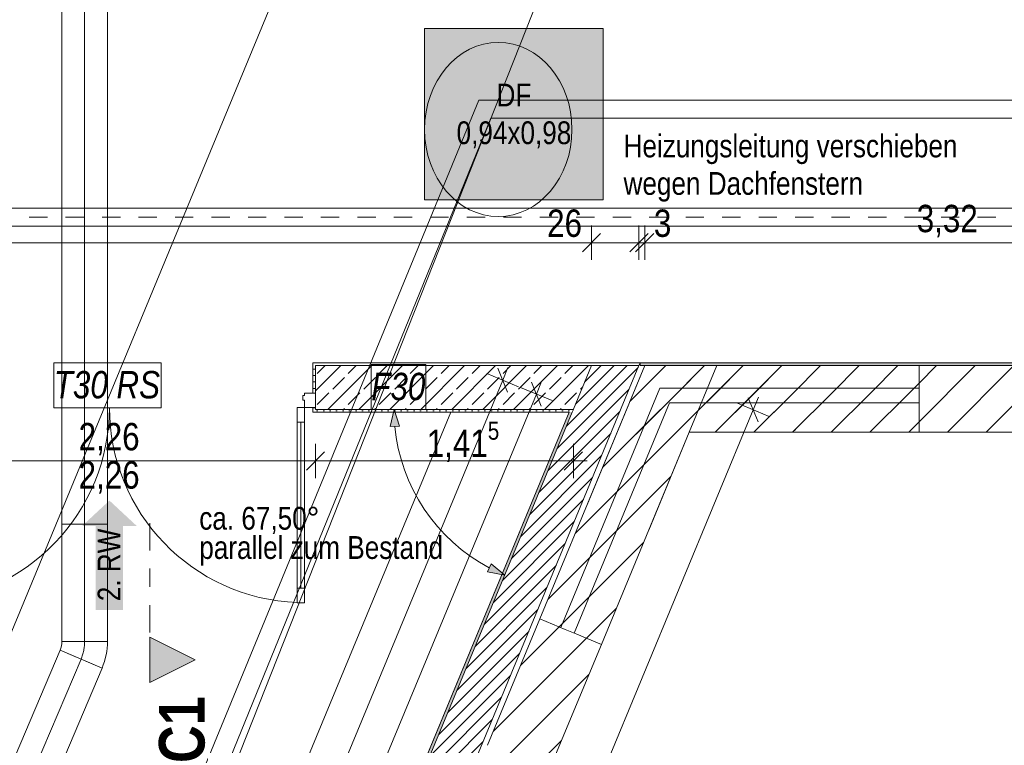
# Model space of a CAD drawing. Header units: metres. Extents: x -89 to 754, y -195 to 69.
# Tile 137 of 256: x 9.19 to 14.59, y 11.92 to 15.9. Entities that reach past the tile are written whole.
import ezdxf

# ---------------------------------------------------------------- set-up
doc = ezdxf.new("R2010")
doc.units = ezdxf.units.M
doc.header["$MEASUREMENT"] = 0
for name, pattern in [('Schnittlinie', [0.3, 0.15, -0.075, 0, -0.075]), ('Strichlinie_ eng', [0.115, 0.075, -0.04]), ('STRICHPUNKT2', [12.7, 6.35, -3.175, 0, -3.175]), ('Untersicht', [0.1, 0.075, -0.025])]:
    doc.linetypes.add(name, pattern=pattern)
for name, color, linetype in [('00 Schraffuren', 7, 'Continuous'), ('10 Wand außen', 7, 'Continuous'), ('50 Elektro', 7, 'Continuous'), ('70 Entwässerung_Regenwasser', 7, 'Continuous'), ('70 Entwässerung_Schmutzwasser', 7, 'Continuous'), ('70 Heizung', 7, 'Continuous'), ('70 Lüftung', 7, 'Continuous'), ('90 Allgemein Hinweise', 7, 'Continuous'), ('95 Ausführungsplanung Bemaßung', 7, 'Continuous'), ('97 Brandschutz', 7, 'Continuous'), ('98 Schnitt Marker', 7, 'Continuous'), ('Abbruch_00 Linien_Kreise_Splines', 7, 'Continuous'), ('Neubau_10 Wand außen', 7, 'Continuous'), ('Neubau_30 Dachfenster', 7, 'Continuous'), ('Neubau_50 Möblierung', 7, 'Continuous'), ('Neubau_95 Ausführungsplanung Bemaßung', 7, 'Continuous')]:
    doc.layers.add(name, color=color, linetype=linetype)
doc.styles.add('ERSTELLTER_STIL_2', font='ARIALN.TTF')
doc.styles.add('ERSTELLTER_STIL_3', font='ARIALN.TTF')
doc.styles.add('ERSTELLTER_STIL_6', font='ARIALN.TTF')
doc.linetypes.add('Abbruch 1', pattern='A,0,[1,995_ARC_230 ERW_GR_EG_2607291.Shx,S=0.001984,R=0,X=0,Y=0],-0.25,0', length=0.25)
doc.linetypes.add('Wolke', pattern='A,0,[4,995_ARC_230 ERW_GR_EG_2607291.Shx,S=0.015817,R=0,X=-0.000255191,Y=0.048578],-1.9835,0', length=1.9835)
doc.dimstyles.new('ERSTELLTER_STIL__4', dxfattribs={"dimtxt": 0.15, "dimasz": 0.095143, "dimexe": 0.18, "dimexo": 0.0625, "dimgap": 0, "dimtad": 1, "dimzin": 0, "dimdsep": 46, "dimtxsty": 'ERSTELLTER_STIL_3', "dimblk": 'ARROWHEAD_6', "dimblk1": 'ARROWHEAD_6', "dimblk2": 'ARROWHEAD_6', "dimcen": 0.09, "dimse1": 1, "dimse2": 1, "dimclrd": 7, "dimclre": 7, "dimclrt": 7, "dimazin": 0, "dimtfac": 1, "dimtdec": 4, "dimtmove": 0, "dimatfit": 3, "dimfxl": 1, "dimtolj": 1, "dimtzin": 0, "dimarcsym": 0})
doc.dimstyles.new('ERSTELLTER_STIL__5', dxfattribs={"dimtxt": 0.15, "dimasz": 0.095143, "dimexe": 0.18, "dimexo": 0.0625, "dimgap": 0, "dimtad": 1, "dimtih": 1, "dimtoh": 1, "dimzin": 0, "dimdsep": 46, "dimtxsty": 'ERSTELLTER_STIL_3', "dimblk": 'ARROWHEAD_6', "dimblk1": 'ARROWHEAD_6', "dimblk2": 'ARROWHEAD_6', "dimcen": 0.09, "dimse1": 1, "dimse2": 1, "dimclrd": 7, "dimclre": 7, "dimclrt": 7, "dimazin": 0, "dimtfac": 1, "dimtdec": 4, "dimtmove": 0, "dimatfit": 3, "dimfxl": 1, "dimtolj": 1, "dimtzin": 0, "dimarcsym": 0})
doc.dimstyles.new('ERSTELLTER_STIL__8', dxfattribs={"dimtxt": 0.125, "dimasz": 0.091787, "dimexe": 0.18, "dimexo": 0.04, "dimgap": 0, "dimtad": 1, "dimtih": 1, "dimtoh": 1, "dimzin": 0, "dimdsep": 46, "dimtxsty": 'ERSTELLTER_STIL_3', "dimblk": 'ARROWHEAD_5', "dimblk1": 'ARROWHEAD_5', "dimblk2": 'ARROWHEAD_5', "dimcen": 0.09, "dimclrd": 7, "dimclre": 7, "dimclrt": 7, "dimazin": 0, "dimtfac": 1, "dimtdec": 4, "dimtmove": 2, "dimatfit": 3, "dimfxl": 1, "dimtolj": 1, "dimtzin": 0, "dimarcsym": 0})
doc.dimstyles.new('ERSTELLTER_STIL__9', dxfattribs={"dimtxt": 0.15, "dimasz": 0.095143, "dimexe": 0.18, "dimexo": 0.0625, "dimgap": 0, "dimtad": 1, "dimtih": 1, "dimtoh": 1, "dimzin": 0, "dimdsep": 46, "dimtxsty": 'ERSTELLTER_STIL_3', "dimblk": 'ARROWHEAD_6', "dimblk1": 'ARROWHEAD_6', "dimblk2": 'ARROWHEAD_6', "dimcen": 0.09, "dimse1": 1, "dimse2": 1, "dimclrd": 7, "dimclre": 7, "dimclrt": 7, "dimazin": 0, "dimtfac": 1, "dimtdec": 4, "dimtmove": 2, "dimatfit": 3, "dimfxl": 1, "dimtolj": 1, "dimtzin": 0, "dimarcsym": 0})
pattern_1 = [(45, (0, 0), (-0.106066, 0.106066), [])]
pattern_2 = [(45, (0, 0), (-0.01767767, 0.01767767), [0, -0.025])]
pattern_3 = [(45, (0, 0), (-0.0848528, 0.0848528), []), (45, (-0.04243, 0.04243), (-0.0848528, 0.0848528), [0.09, -0.03])]
pattern_4 = [(45, (0, 0), (-0.03535534, 0.03535534), [])]

# ---------------------------------------------------------------- blocks, each defined once
blk = doc.blocks.new('Glastür 2-Fl 27_2')
at = {"layer": 'Neubau_10 Wand außen', "color": 7, "linetype": 'Continuous', "lineweight": 13}
for p, q in [((-1.07, 1.07), (-1.07, 0.99)), ((-1.03, 1.07), (-1.07, 1.07)), ((-1.03, 0.99), (-1.03, 1.07)), ((1.03, 0.99), (1.03, 1.07)), ((1.03, 1.07), (1.07, 1.07)), ((1.07, 1.07), (1.07, 0.99)), ((-1.07, 0.99), (-1.03, 0.99)), ((-1.05, 0.99), (-1.05, 0.08)), ((1.07, 0.99), (1.03, 0.99)), ((1.05, 0.99), (1.05, 0.08)), ((-1.03, 0.08), (-1.07, 0.08)), ((-1.07, 0.08), (-1.07, 0)), ((-1.03, 0), (-1.03, 0.08)), ((1.03, 0), (1.03, 0.08)), ((1.03, 0.08), (1.07, 0.08)), ((1.07, 0.08), (1.07, 0)), ((-1.13, -0.08), (-1.13, 0)), ((-1.13, 0), (-1.07, 0)), ((-1.13, -0.08), (-1.13, 0)), ((-1.13, -0.08), (-1.13, 0)), ((-1.07, 0), (-1.07, -0.04)), ((-1.07, 0), (-1.03, 0)), ((1.07, 0), (1.03, 0)), ((1.07, -0.04), (1.07, 0)), ((1.07, 0), (1.13, 0)), ((1.13, 0), (1.13, -0.08)), ((1.13, -0.08), (1.13, 0)), ((1.13, -0.08), (1.13, 0)), ((-1.06, -0.04), (-1.07, -0.04)), ((-1.06, -0.0654), (-1.06, -0.04)), ((1.07, -0.04), (1.06, -0.04)), ((1.06, -0.04), (1.06, -0.0654)), ((-1.07, -0.08), (-1.13, -0.08)), ((-1.07, -0.0654), (-1.07, -0.08)), ((-1.07, -0.0654), (-1.06, -0.0654)), ((1.06, -0.0654), (1.07, -0.0654)), ((1.07, -0.08), (1.07, -0.0654)), ((1.13, -0.08), (1.07, -0.08))]:
    blk.add_line(p, q, dxfattribs=at)
at = {"layer": 'Neubau_10 Wand außen', "color": 7, "linetype": 'Continuous', "lineweight": 9}
for p, q in [((-1.13, 0.025), (-1.115, 0.025)), ((-1.115, 0), (-1.115, 0.025)), ((1.13, 0.025), (1.115, 0.025)), ((1.115, 0), (1.115, 0.025)), ((-1.115, -0.08), (-1.115, -0.245)), ((1.115, -0.08), (1.115, -0.245)), ((-1.13, -0.245), (-1.115, -0.245)), ((1.13, -0.245), (1.115, -0.245))]:
    blk.add_line(p, q, dxfattribs=at)
at = {"layer": 'Neubau_10 Wand außen', "color": 7, "linetype": 'Continuous', "lineweight": 13, "flags": 128}
for points in [[(-1.07, 0.99), (-1.07, 0.08), (-1.05, 0.08), (-1.05, 0.99)], [(-1.05, 0.99), (-1.05, 0.08), (-1.03, 0.08), (-1.03, 0.99)], [(1.05, 0.99), (1.05, 0.08), (1.03, 0.08), (1.03, 0.99)], [(1.07, 0.99), (1.07, 0.08), (1.05, 0.08), (1.05, 0.99)]]:
    blk.add_lwpolyline(points, close=True, dxfattribs=at)
at = {"layer": 'Neubau_10 Wand außen', "color": 7, "linetype": 'Continuous', "lineweight": 9}
for centre, start, end in [((-1.07, 0), 0, 87.8576), ((1.07, 0), 92.1424, 180)]:
    blk.add_arc(centre, 1.07, start, end, dxfattribs=at)
blk = doc.blocks.new('Pfeil gerade 27')
at = {"layer": '97 Brandschutz', "linetype": 'Continuous', "lineweight": 18, "true_color": 0x60cd00}
blk.add_hatch(color=72, dxfattribs=at).paths.add_polyline_path([(0.3, 0), (0.1607, 0.1497), (0.1607, 0.0752), (-0.3, 0.0752), (-0.3, -0.0752), (0.1607, -0.0752), (0.1607, -0.1497)])
blk = doc.blocks.new('*D843')
at = {"layer": '95 Ausführungsplanung Bemaßung', "color": 7, "linetype": 'Continuous', "lineweight": 9}
for p, q in [((4.5513, 14.5822), (4.5513, 14.77)), ((12.322, 14.5822), (12.322, 14.77)), ((4.6014, 14.7262), (4.5012, 14.6261)), ((12.3721, 14.7262), (12.2719, 14.6261)), ((4.5513, 14.6761), (12.322, 14.6761))]:
    blk.add_line(p, q, dxfattribs=at)
at = {"layer": '95 Ausführungsplanung Bemaßung', "color": 7, "lineweight": 9, "char_height": 0.15, "attachment_point": 7, "style": 'ERSTELLTER_STIL_3'}
for s, insert in [('\\A1;{\\pql;\\fArial Narrow|b0|i0|c0|p0;\\W1.000000;7,77}', (8.2676, 14.7061)), ('\\A1;{\\pql;\\fArial Narrow|b0|i0|c0|p0;\\W1.000000;26}', (12.0788, 14.7061))]:
    blk.add_mtext(s, dxfattribs=dict(at, insert=insert))
blk = doc.blocks.new('ARROWHEAD_6')
at = {"color": 0, "linetype": 'Continuous', "lineweight": 0}
for p, q in [((0, 0), (-1, 0)), ((-0.5, -0.5), (0.5, 0.5))]:
    blk.add_line(p, q, dxfattribs=at)
blk = doc.blocks.new('*D844')
at = {"layer": '95 Ausführungsplanung Bemaßung', "color": 7, "linetype": 'Continuous', "lineweight": 9}
for p, q in [((12.322, 14.5822), (12.322, 14.77)), ((12.5818, 14.5822), (12.5818, 14.77)), ((12.3721, 14.7262), (12.2719, 14.6261)), ((12.5317, 14.6261), (12.6319, 14.7262)), ((12.6643, 14.7262), (12.5642, 14.6261)), ((12.322, 14.6761), (12.5818, 14.6761))]:
    blk.add_line(p, q, dxfattribs=at)
blk = doc.blocks.new('*D845')
at = {"layer": '95 Ausführungsplanung Bemaßung', "color": 7, "linetype": 'Continuous', "lineweight": 9}
for p, q in [((12.5818, 14.5822), (12.5818, 14.77)), ((12.6143, 14.5822), (12.6143, 14.77)), ((12.5317, 14.6261), (12.6319, 14.7262)), ((12.6643, 14.7262), (12.5642, 14.6261)), ((12.5818, 14.6761), (12.6143, 14.6761))]:
    blk.add_line(p, q, dxfattribs=at)
blk = doc.blocks.new('*D846')
at = {"layer": '95 Ausführungsplanung Bemaßung', "color": 7, "linetype": 'Continuous', "lineweight": 9}
for p, q in [((12.6143, 14.5822), (12.6143, 14.77)), ((15.9345, 14.5822), (15.9345, 14.77)), ((12.5317, 14.6261), (12.6319, 14.7262)), ((12.6643, 14.7262), (12.5642, 14.6261)), ((15.8844, 14.6261), (15.9846, 14.7262)), ((12.6143, 14.6761), (15.9345, 14.6761))]:
    blk.add_line(p, q, dxfattribs=at)
at = {"layer": '95 Ausführungsplanung Bemaßung', "color": 7, "lineweight": 9, "char_height": 0.15, "attachment_point": 7, "style": 'ERSTELLTER_STIL_3'}
for s, insert in [('\\A1;{\\pql;\\fArial Narrow|b0|i0|c0|p0;\\W1.000000;3}', (12.6643, 14.7061)), ('\\A1;{\\pql;\\fArial Narrow|b0|i0|c0|p0;\\W1.000000;3,32}', (14.1054, 14.7061))]:
    blk.add_mtext(s, dxfattribs=dict(at, insert=insert))
blk = doc.blocks.new('*D851')
at = {"layer": '95 Ausführungsplanung Bemaßung', "color": 7, "linetype": 'Continuous', "lineweight": 9}
for p, q in [((4.6014, 16.0909), (4.5012, 15.9908)), ((4.5513, 15.9469), (4.5513, 16.1347)), ((10.8846, 16.0909), (10.7845, 15.9908)), ((10.8345, 15.9469), (10.8345, 16.1347)), ((4.5513, 16.0408), (10.8345, 16.0408))]:
    blk.add_line(p, q, dxfattribs=at)
at = {"layer": '95 Ausführungsplanung Bemaßung', "color": 7, "lineweight": 9, "char_height": 0.15, "attachment_point": 7, "style": 'ERSTELLTER_STIL_3'}
for s, insert in [('\\A1;{\\pql;\\fArial Narrow|b0|i0|c0|p0;\\W1.000000;6,28\\fArial Narrow|b0|i0|c0|p0;\\W1.000000;\\A1{\\H.66x;\\S5^  ;}}', (7.6411, 16.0184)), ('\\A1;{\\pql;\\fArial Narrow|b0|i0|c0|p0;\\W1.000000;24}', (10.5913, 16.0708))]:
    blk.add_mtext(s, dxfattribs=dict(at, insert=insert))
blk = doc.blocks.new('*D874')
at = {"layer": '95 Ausführungsplanung Bemaßung', "color": 7, "linetype": 'Continuous', "lineweight": 9}
for p, q in [((11.8622, 13.857), (11.808, 13.9878)), ((11.8639, 13.9918), (11.8351, 13.9224)), ((11.7484, 13.9583), (11.9219, 13.8865)), ((11.8351, 13.9224), (7.7947, 4.1681)), ((7.8218, 4.1026), (7.7676, 4.2335)), ((7.7947, 4.1681), (7.7029, 3.9463))]:
    blk.add_line(p, q, dxfattribs=at)
at = {"layer": '95 Ausführungsplanung Bemaßung', "color": 7, "lineweight": 9, "char_height": 0.15, "attachment_point": 7, "rotation": 67.5, "style": 'ERSTELLTER_STIL_3'}
for s, insert in [('\\A1;{\\pql;\\fArial Narrow|b0|i0|c0|p0;\\W1.000000;10,56}', (9.704, 8.856)), ('\\A1;{\\pql;\\fArial Narrow|b0|i0|c0|p0;\\W1.000000;24}', (7.7862, 4.2258))]:
    blk.add_mtext(s, dxfattribs=dict(at, insert=insert))
blk = doc.blocks.new('*D875')
at = {"layer": '95 Ausführungsplanung Bemaßung', "color": 7, "linetype": 'Continuous', "lineweight": 9}
for p, q in [((11.8351, 13.9224), (7.7947, 4.1681)), ((7.8218, 4.1026), (7.7676, 4.2335)), ((7.7947, 4.1681), (7.7029, 3.9463)), ((7.708, 4.204), (7.8815, 4.1321)), ((7.73, 3.8809), (7.6758, 4.0118)), ((7.7029, 3.9463), (6.551, 1.1655)), ((7.6161, 3.9823), (7.7896, 3.9104))]:
    blk.add_line(p, q, dxfattribs=at)
blk = doc.blocks.new('*D891')
at = {"layer": '95 Ausführungsplanung Bemaßung', "color": 7, "linetype": 'Continuous', "lineweight": 9}
for p, q in [((8.5489, 13.3857), (8.5489, 13.5734)), ((10.8089, 13.3857), (10.8089, 13.5734)), ((8.599, 13.5296), (8.4988, 13.4295)), ((10.859, 13.5296), (10.7588, 13.4295)), ((8.5489, 13.4796), (10.8089, 13.4796))]:
    blk.add_line(p, q, dxfattribs=at)
at = {"layer": '95 Ausführungsplanung Bemaßung', "color": 7, "lineweight": 9, "char_height": 0.15, "attachment_point": 7, "style": 'ERSTELLTER_STIL_3'}
for insert in [(9.5099, 13.5096), (9.5099, 13.2996)]:
    blk.add_mtext('\\A1;{\\pql;\\fArial Narrow|b0|i0|c0|p0;\\W1.000000;2,26}', dxfattribs=dict(at, insert=insert))
blk = doc.blocks.new('*D892')
at = {"layer": '95 Ausführungsplanung Bemaßung', "color": 7, "linetype": 'Continuous', "lineweight": 9}
for p, q in [((10.8089, 13.3857), (10.8089, 13.5734)), ((12.2226, 13.3857), (12.2226, 13.5734)), ((10.859, 13.5296), (10.7588, 13.4295)), ((12.1725, 13.4295), (12.2727, 13.5296)), ((10.8089, 13.4796), (12.2226, 13.4796)), ((12.2226, 13.4796), (12.2977, 13.4796))]:
    blk.add_line(p, q, dxfattribs=at)
at = {"layer": '95 Ausführungsplanung Bemaßung', "color": 7, "lineweight": 9, "insert": (11.419, 13.4572), "char_height": 0.15, "attachment_point": 7, "style": 'ERSTELLTER_STIL_3'}
blk.add_mtext('\\A1;{\\pql;\\fArial Narrow|b0|i0|c0|p0;\\W1.000000;1,41\\fArial Narrow|b0|i0|c0|p0;\\W1.000000;\\A1{\\H.66x;\\S5^  ;}}', dxfattribs=at)
blk = doc.blocks.new('*D893')
at = {"layer": '95 Ausführungsplanung Bemaßung', "color": 7, "linetype": 'Continuous', "lineweight": 9}
for p, q in [((13.2356, 13.6944), (13.1814, 13.8253)), ((13.2373, 13.8293), (13.2085, 13.7599)), ((13.1218, 13.7958), (13.2953, 13.7239)), ((13.2085, 13.7599), (9.5122, 4.836)), ((9.4254, 4.872), (9.5989, 4.8001)), ((9.5393, 4.7706), (9.4851, 4.9015)), ((9.5122, 4.836), (7.7808, 0.6561))]:
    blk.add_line(p, q, dxfattribs=at)
at = {"layer": '95 Ausführungsplanung Bemaßung', "color": 7, "lineweight": 9, "insert": (11.2679, 9.1533), "char_height": 0.15, "attachment_point": 7, "rotation": 67.5, "style": 'ERSTELLTER_STIL_3'}
blk.add_mtext('\\A1;{\\pql;\\fArial Narrow|b0|i0|c0|p0;\\W1.000000;9,66}', dxfattribs=at)
blk = doc.blocks.new('*D899')
at = {"layer": '95 Ausführungsplanung Bemaßung', "color": 7, "linetype": 'Continuous', "lineweight": 9}
for p, q in [((11.9331, 13.8818), (12.1066, 13.8099)), ((12.047, 13.7804), (11.9928, 13.9113)), ((12.0486, 13.9153), (12.0199, 13.8459)), ((12.0199, 13.8459), (8.4672, 5.2689)), ((8.3804, 5.3048), (8.5539, 5.2329)), ((8.4401, 5.3343), (8.4943, 5.2034)), ((8.4672, 5.2689), (8.4384, 5.1995))]:
    blk.add_line(p, q, dxfattribs=at)
at = {"layer": '95 Ausführungsplanung Bemaßung', "color": 7, "lineweight": 9, "insert": (10.1712, 9.3699), "char_height": 0.15, "attachment_point": 7, "rotation": 67.5, "style": 'ERSTELLTER_STIL_3'}
blk.add_mtext('\\A1;{\\pql;\\fArial Narrow|b0|i0|c0|p0;\\W1.000000;9,28\\fArial Narrow|b0|i0|c0|p0;\\W1.000000;\\A1{\\H.66x;\\S5^  ;}}', dxfattribs=at)
blk = doc.blocks.new('*D903')
at = {"layer": 'Neubau_95 Ausführungsplanung Bemaßung', "linetype": 'Continuous', "lineweight": 9}
for points in [[(11.2392, 13.7619), (11.2187, 13.6675), (11.2686, 13.6699)], [(11.8463, 12.8534), (11.7725, 12.9158), (11.7512, 12.8705)]]:
    blk.add_hatch(color=7, dxfattribs=at).paths.add_polyline_path(points)
at = {"layer": 'Neubau_95 Ausführungsplanung Bemaßung', "color": 7, "linetype": 'Continuous', "lineweight": 9}
for p, q in [((11.2392, 13.7619), (11.2187, 13.6675)), ((11.2392, 13.7619), (11.2686, 13.6699)), ((11.2686, 13.6699), (11.2187, 13.6675)), ((11.7512, 12.8705), (11.7725, 12.9158)), ((11.8463, 12.8534), (11.7725, 12.9158)), ((11.8463, 12.8534), (11.7512, 12.8705))]:
    blk.add_line(p, q, dxfattribs=at)
blk.add_arc((12.2226, 13.7619), 0.9834, 185.4382, 242.0618, dxfattribs=at)
at = {"layer": 'Neubau_95 Ausführungsplanung Bemaßung', "color": 7, "lineweight": 9, "char_height": 0.125, "attachment_point": 7, "style": 'ERSTELLTER_STIL_3'}
for s, insert in [('\\A1;{\\pql;\\fArial Narrow|b0|i0|c0|p0;\\W1.000000;ca. 67,50°}', (10.1715, 13.0792)), ('\\A1;{\\pql;\\fArial Narrow|b0|i0|c0|p0;\\W1.000000;parallel zum Bestand}', (10.1715, 12.9042))]:
    blk.add_mtext(s, dxfattribs=dict(at, insert=insert))
blk = doc.blocks.new('ARROWHEAD_5')
at = {"linetype": 'Continuous', "lineweight": 0}
blk.add_hatch(color=0, dxfattribs=at).paths.add_polyline_path([(-1, 0.2679), (0, 0), (-1, -0.2679)])
at = {"color": 0, "linetype": 'Continuous', "lineweight": 0}
blk.add_line((0, 0), (-1, 0), dxfattribs=at)

msp = doc.modelspace()

# ---------------------------------------------------------------- hatches: boundary and pattern name
at = {"layer": '00 Schraffuren', "linetype": 'Continuous', "lineweight": 18, "true_color": 0x1f1f1f}
h = msp.add_hatch(dxfattribs=at)
h.set_pattern_fill('Gips_0001', color=250, style=0, pattern_type=2)
h.set_pattern_definition(pattern_2)
h.paths.add_polyline_path([(12.588, 14.0169), (15.5545, 14.0169), (15.5545, 14.4499), (15.5695, 14.4494), (15.5695, 14.0019), (12.588, 14.0019)])
at = {"layer": '10 Wand außen', "linetype": 'Continuous', "lineweight": 18, "true_color": 0x1f1f1f}
h = msp.add_hatch(dxfattribs=at)
h.set_pattern_fill('Mauerziegel_HLz_4_0001', color=250, style=0, pattern_type=2)
h.set_pattern_definition(pattern_1)
h.paths.add_polyline_path([(13.0093, 14.0019), (12.6143, 14.0019), (12.8581, 13.6369)])
h = msp.add_hatch(dxfattribs=at)
h.set_pattern_fill('Mauerziegel_HLz_4_0001', color=250, style=0, pattern_type=2)
h.set_pattern_definition(pattern_1)
h.paths.add_polyline_path([(15.5695, 14.0019), (14.1181, 14.0019), (14.1181, 13.8519), (14.1181, 13.7819), (14.1181, 13.6369), (15.5696, 13.6369)])
h = msp.add_hatch(dxfattribs=at)
h.set_pattern_fill('Mauerziegel_HLz_4_0001', color=250, style=0, pattern_type=2)
h.set_pattern_definition(pattern_1)
h.paths.add_polyline_path([(12.0387, 12.6125), (11.7517, 11.9196), (12.089, 11.7799), (12.376, 12.4728), (12.242, 12.5283), (12.1773, 12.5551)])
at = {"layer": '98 Schnitt Marker', "linetype": 'Continuous', "lineweight": 0, "true_color": 0x000000}
msp.add_hatch(color=18, dxfattribs=at).paths.add_polyline_path([(9.8997, 12.2635), (10.1497, 12.3885), (9.8997, 12.5135)])
at = {"layer": 'Neubau_10 Wand außen', "linetype": 'Continuous', "lineweight": 0, "true_color": 0x000000}
h = msp.add_hatch(dxfattribs=at)
h.set_pattern_fill('Hochlochziegel_0001', color=18, style=0, pattern_type=2)
h.set_pattern_definition(pattern_4)
h.paths.add_polyline_path([(12.5665, 14.0019), (12.223, 13.7628), (8.6699, 5.1849), (8.8916, 5.0931), (12.5818, 14.0019)])
h = msp.add_hatch(dxfattribs=at)
h.set_pattern_fill('Gips_0001', color=18, style=0, pattern_type=2)
h.set_pattern_definition(pattern_2)
h.paths.add_polyline_path([(10.7939, 14.0169), (10.7939, 13.8519), (10.8089, 13.8519), (10.8089, 14.0019), (10.8089, 14.0169)])
h = msp.add_hatch(dxfattribs=at)
h.set_pattern_fill('Gips_0001', color=18, style=0, pattern_type=2)
h.set_pattern_definition(pattern_2)
h.paths.add_polyline_path([(10.8089, 14.0169), (10.8089, 14.0019), (12.5665, 14.0019), (12.588, 14.0169)])
h = msp.add_hatch(dxfattribs=at)
h.set_pattern_fill('Beton_Stahlbeton_0001', color=18, style=0, pattern_type=2)
h.set_pattern_definition(pattern_3)
h.paths.add_polyline_path([(10.8089, 13.7719), (10.8089, 13.7619), (12.2217, 13.7619), (12.223, 13.7628), (12.322, 14.0019), (10.8089, 14.0019), (10.8089, 13.8519)])
at = {"layer": 'Neubau_10 Wand außen', "linetype": 'Continuous', "lineweight": 18, "true_color": 0xa80000}
h = msp.add_hatch(dxfattribs=at)
h.set_pattern_fill('Mauerziegel_HLz_4_0001', color=14, style=0, pattern_type=2)
h.set_pattern_definition(pattern_1)
h.paths.add_polyline_path([(12.0387, 12.6125), (12.1773, 12.5551), (12.7145, 13.8519), (12.6143, 14.0019)])
at = {"layer": 'Neubau_10 Wand außen', "linetype": 'Continuous', "lineweight": 0, "true_color": 0x000000}
h = msp.add_hatch(dxfattribs=at)
h.set_pattern_fill('Hochlochziegel_0001', color=18, style=0, pattern_type=2)
h.set_pattern_definition(pattern_4)
h.paths.add_polyline_path([(12.223, 13.7628), (12.5665, 14.0019), (12.322, 14.0019)])
at = {"layer": 'Neubau_10 Wand außen', "linetype": 'Continuous', "lineweight": 18, "true_color": 0xa80000}
h = msp.add_hatch(dxfattribs=at)
h.set_pattern_fill('Mauerziegel_HLz_4_0001', color=14, style=0, pattern_type=2)
h.set_pattern_definition(pattern_1)
h.paths.add_polyline_path([(12.2984, 13.2393), (12.6356, 13.0996), (12.8581, 13.6369), (12.6143, 14.0019)])
at = {"layer": 'Neubau_10 Wand außen', "linetype": 'Continuous', "lineweight": 0, "true_color": 0x000000}
h = msp.add_hatch(dxfattribs=at)
h.set_pattern_fill('Gips_0001', color=18, style=0, pattern_type=2)
h.set_pattern_definition(pattern_2)
h.paths.add_polyline_path([(12.5665, 14.0019), (12.5818, 14.0019), (12.588, 14.0169)])
at = {"layer": 'Neubau_10 Wand außen', "linetype": 'Continuous', "lineweight": 18, "true_color": 0xa80000}
h = msp.add_hatch(dxfattribs=at)
h.set_pattern_fill('Mauerziegel_HLz_4_0001', color=14, style=0, pattern_type=2)
h.set_pattern_definition(pattern_1)
h.paths.add_polyline_path([(12.6143, 14.0019), (12.8581, 13.6369), (13.0093, 14.0019)])
h = msp.add_hatch(dxfattribs=at)
h.set_pattern_fill('Mauerziegel_HLz_4_0001', color=14, style=0, pattern_type=2)
h.set_pattern_definition(pattern_1)
h.paths.add_polyline_path([(12.6143, 14.0019), (12.7145, 13.8519), (12.9472, 13.8519), (13.0093, 14.0019)])
h = msp.add_hatch(dxfattribs=at)
h.set_pattern_fill('Mauerziegel_HLz_4_0001', color=14, style=0, pattern_type=2)
h.set_pattern_definition(pattern_1)
h.paths.add_polyline_path([(13.0093, 14.0019), (12.8581, 13.6369), (13.4397, 13.6369), (13.4397, 14.0019)])
h = msp.add_hatch(dxfattribs=at)
h.set_pattern_fill('Mauerziegel_HLz_4_0001', color=14, style=0, pattern_type=2)
h.set_pattern_definition(pattern_1)
h.paths.add_polyline_path([(13.0093, 14.0019), (12.9472, 13.8519), (14.1181, 13.8519), (14.1181, 14.0019)])
h = msp.add_hatch(dxfattribs=at)
h.set_pattern_fill('Mauerziegel_HLz_4_0001', color=14, style=0, pattern_type=2)
h.set_pattern_definition(pattern_1)
h.paths.add_polyline_path([(12.7145, 13.8519), (12.1773, 12.5551), (12.242, 12.5283), (12.376, 12.4728), (12.8581, 13.6369)])
h = msp.add_hatch(dxfattribs=at)
h.set_pattern_fill('Mauerziegel_HLz_4_0001', color=14, style=0, pattern_type=2)
h.set_pattern_definition(pattern_1)
h.paths.add_polyline_path([(12.7145, 13.8519), (12.8581, 13.6369), (12.9472, 13.8519)])
h = msp.add_hatch(dxfattribs=at)
h.set_pattern_fill('Mauerziegel_HLz_4_0001', color=14, style=0, pattern_type=2)
h.set_pattern_definition(pattern_1)
h.paths.add_polyline_path([(12.8581, 13.6369), (14.1181, 13.6369), (14.1181, 13.7819), (14.1181, 13.8519), (12.9472, 13.8519)])
at = {"layer": 'Neubau_10 Wand außen', "linetype": 'Continuous', "lineweight": 0, "true_color": 0x000000}
h = msp.add_hatch(dxfattribs=at)
h.set_pattern_fill('Gips_0001', color=18, style=0, pattern_type=2)
h.set_pattern_definition(pattern_2)
h.paths.add_polyline_path([(10.8089, 13.7469), (10.8089, 13.7619), (10.8089, 13.7719), (10.7939, 13.7719), (10.7939, 13.7469)])
h = msp.add_hatch(dxfattribs=at)
h.set_pattern_fill('Gips_0001', color=18, style=0, pattern_type=2)
h.set_pattern_definition(pattern_2)
h.paths.add_polyline_path([(12.2002, 13.7469), (8.656, 5.1906), (8.6699, 5.1849), (12.2164, 13.7469)])
h = msp.add_hatch(dxfattribs=at)
h.set_pattern_fill('Gips_0001', color=18, style=0, pattern_type=2)
h.set_pattern_definition(pattern_2)
h.paths.add_polyline_path([(10.8089, 13.7619), (10.8089, 13.7469), (12.2002, 13.7469), (12.2064, 13.7619)])
h = msp.add_hatch(dxfattribs=at)
h.set_pattern_fill('Gips_0001', color=18, style=0, pattern_type=2)
h.set_pattern_definition(pattern_2)
h.paths.add_polyline_path([(12.2002, 13.7469), (12.2164, 13.7469), (12.2226, 13.7619), (12.2217, 13.7619)])
h = msp.add_hatch(dxfattribs=at)
h.set_pattern_fill('Gips_0001', color=18, style=0, pattern_type=2)
h.set_pattern_definition(pattern_2)
h.paths.add_polyline_path([(12.2002, 13.7469), (12.2217, 13.7619), (12.2064, 13.7619)])
h = msp.add_hatch(dxfattribs=at)
h.set_pattern_fill('Beton_Stahlbeton_0001', color=18, style=0, pattern_type=2)
h.set_pattern_definition(pattern_3)
h.paths.add_polyline_path([(12.2226, 13.7619), (12.223, 13.7628), (12.2217, 13.7619)])
at = {"layer": 'Neubau_30 Dachfenster', "linetype": 'Continuous', "lineweight": 0, "true_color": 0x000000}
msp.add_hatch(color=18, dxfattribs=at).paths.add_polyline_path([(11.4068, 14.9119), (12.3868, 14.9119), (12.3868, 15.8519), (11.4068, 15.8519)])

# ---------------------------------------------------------------- linework, layer by layer
at = {"layer": '00 Schraffuren', "color": 7, "linetype": 'Continuous', "lineweight": 9, "flags": 128}
msp.add_lwpolyline([(12.588, 14.0169), (15.5545, 14.0169), (15.5545, 14.4499), (15.5695, 14.4494), (15.5695, 14.0019), (12.588, 14.0019)], close=True, dxfattribs=at)
at = {"layer": '10 Wand außen', "color": 7, "linetype": 'Continuous', "lineweight": 9}
for p, q in [((12.8581, 13.6369), (13.0093, 14.0019)), ((12.8581, 13.6369), (13.0093, 14.0019)), ((14.1181, 14.0019), (14.1181, 13.8519)), ((14.1181, 13.8519), (14.1181, 13.7819)), ((14.1181, 13.7819), (14.1181, 13.6369)), ((12.0387, 12.6125), (12.1773, 12.5551)), ((12.1773, 12.5551), (12.242, 12.5283)), ((12.242, 12.5283), (12.376, 12.4728))]:
    msp.add_line(p, q, dxfattribs=at)
at = {"layer": '10 Wand außen', "color": 7, "linetype": 'Continuous', "lineweight": 9, "flags": 128}
for points in [[(12.6143, 14.0019), (13.0093, 14.0019)], [(15.5695, 14.0019), (14.1181, 14.0019)], [(14.1181, 13.6369), (15.9346, 13.6369)], [(12.0387, 12.6125), (11.7517, 11.9196)], [(12.089, 11.7799), (12.376, 12.4728)]]:
    msp.add_lwpolyline(points, dxfattribs=at)
at = {"layer": '10 Wand außen', "color": 7, "linetype": 'Untersicht', "lineweight": 13, "flags": 128}
for points in [[(15.5695, 14.0019), (13.0093, 14.0019)], [(12.8581, 13.6369), (17.8875, 13.6369)]]:
    msp.add_lwpolyline(points, dxfattribs=at)
at = {"layer": '50 Elektro', "color": 190, "linetype": 'Continuous', "lineweight": 18, "true_color": 0x9900ff}
for p, q in [((18.1887, 14.8662), (-51.2945, 14.8662)), ((18.0887, 14.7662), (-51.2945, 14.7662))]:
    msp.add_line(p, q, dxfattribs=at)
at = {"layer": '50 Elektro', "color": 190, "linetype": 'Strichlinie_ eng', "lineweight": 18, "true_color": 0x9900ff}
msp.add_line((18.1387, 14.8162), (-51.2945, 14.8162), dxfattribs=at)
at = {"layer": '70 Entwässerung_Regenwasser', "color": 140, "linetype": 'Continuous', "lineweight": 18, "true_color": 0x00a8ff}
msp.add_line((7.7973, 5.3184), (15.6758, 25.229), dxfattribs=at)
at = {"layer": '70 Entwässerung_Schmutzwasser', "color": 34, "linetype": 'Continuous', "lineweight": 18, "true_color": 0xa85100}
msp.add_line((3.959, 0.031), (14.3146, 25.0318), dxfattribs=at)
at = {"layer": '70 Heizung', "color": 5, "linetype": 'Continuous', "lineweight": 18}
for p, q in [((11.705, 15.4573), (8.8853, 8.6093)), ((16.0396, 15.4573), (11.705, 15.4573))]:
    msp.add_line(p, q, dxfattribs=at)
at = {"layer": '70 Heizung', "color": 1, "linetype": 'Continuous', "lineweight": 13}
for p, q in [((11.7695, 15.3601), (8.9595, 8.4582)), ((16.1341, 15.3601), (11.7695, 15.3601))]:
    msp.add_line(p, q, dxfattribs=at)
at = {"layer": '70 Lüftung', "color": 36, "linetype": 'Continuous', "lineweight": 18, "true_color": 0x7e4100}
for p, q in [((9.4181, 16.269), (9.4181, 13.1334)), ((9.6681, 13.1334), (9.6681, 16.269)), ((9.4913, 13.1334), (9.4181, 13.1334)), ((9.4181, 13.1334), (9.4181, 12.4897)), ((9.4181, 13.1334), (9.4913, 13.1334)), ((9.5949, 13.1334), (9.4913, 13.1334)), ((9.4913, 13.1334), (9.5949, 13.1334)), ((9.6681, 13.1334), (9.5949, 13.1334)), ((9.5949, 13.1334), (9.6681, 13.1334)), ((9.6681, 12.4897), (9.6681, 13.1334)), ((9.4181, 12.4897), (9.6681, 12.4897)), ((9.4181, 12.4897), (9.4913, 12.4897)), ((9.4913, 12.4897), (9.5949, 12.4897)), ((9.5949, 12.4897), (9.6681, 12.4897)), ((9.4082, 12.4409), (7.3081, 7.4935)), ((9.4082, 12.4409), (9.4756, 12.4123)), ((9.4082, 12.4409), (9.6383, 12.3432)), ((9.4756, 12.4123), (9.5709, 12.3718)), ((9.5709, 12.3718), (9.6383, 12.3432)), ((7.5382, 7.3958), (9.6383, 12.3432))]:
    msp.add_line(p, q, dxfattribs=at)
at = {"layer": '70 Lüftung', "color": 36, "linetype": 'STRICHPUNKT2', "lineweight": 18, "true_color": 0x7e4100}
for p, q in [((9.5431, 13.1334), (9.5431, 16.269)), ((9.5431, 13.1334), (9.5431, 12.4897)), ((9.5232, 12.392), (7.4232, 7.4446))]:
    msp.add_line(p, q, dxfattribs=at)
at = {"layer": '70 Lüftung', "color": 36, "linetype": 'Continuous', "lineweight": 18, "true_color": 0x7e4100}
for radius in [0.125, 0.375]:
    msp.add_arc((9.2931, 12.4897), radius, 337, 0, dxfattribs=at)
at = {"layer": '70 Lüftung', "color": 36, "linetype": 'STRICHPUNKT2', "lineweight": 18, "true_color": 0x7e4100}
msp.add_arc((9.2931, 12.4897), 0.25, 337, 0, dxfattribs=at)
at = {"layer": '90 Allgemein Hinweise', "color": 6, "linetype": 'Wolke', "lineweight": 18}
msp.add_ellipse((11.8109, 15.2973), major_axis=(0, 0.4776), ratio=0.846252, dxfattribs=at)
at = {"layer": '97 Brandschutz', "color": 1, "linetype": 'Continuous', "lineweight": 13, "flags": 128}
for points in [[(9.3738, 13.7698), (9.9624, 13.7698), (9.9624, 14.0169), (9.3738, 14.0169), (9.3738, 13.7698)], [(11.1147, 13.7619), (11.4139, 13.7619), (11.4139, 14.009), (11.1147, 14.009), (11.1147, 13.7619)]]:
    msp.add_lwpolyline(points, close=True, dxfattribs=at)
at = {"layer": '98 Schnitt Marker', "color": 7, "linetype": 'Schnittlinie', "lineweight": 9}
msp.add_line((9.8997, 13.1385), (9.8997, 12.5135), dxfattribs=at)
at = {"layer": '98 Schnitt Marker', "color": 7, "linetype": 'Continuous', "lineweight": 9, "flags": 128}
msp.add_lwpolyline([(9.8997, 12.2635), (9.8997, 12.5135), (10.1497, 12.3885)], close=True, dxfattribs=at)
at = {"layer": 'Abbruch_00 Linien_Kreise_Splines', "color": 40, "linetype": 'Abbruch 1', "lineweight": 18, "true_color": 0xffd600}
for p, q in [((12.1532, 12.5651), (12.697, 13.8779)), ((12.697, 13.8779), (14.1181, 13.8779)), ((12.7505, 13.7979), (12.2271, 12.5345)), ((14.1181, 13.7979), (12.7505, 13.7979))]:
    msp.add_line(p, q, dxfattribs=at)
at = {"layer": 'Neubau_10 Wand außen', "color": 7, "linetype": 'Continuous', "lineweight": 9}
for p, q in [((10.7939, 13.8519), (10.7939, 14.0169)), ((10.8089, 14.0169), (10.7939, 14.0169)), ((10.7939, 13.7719), (10.7939, 13.7469)), ((10.8089, 13.7469), (10.7939, 13.7469))]:
    msp.add_line(p, q, dxfattribs=at)
at = {"layer": 'Neubau_10 Wand außen', "color": 7, "linetype": 'Continuous', "lineweight": 13}
for p, q in [((12.322, 14.0019), (10.8089, 14.0019)), ((10.8089, 14.0019), (10.8089, 13.8519)), ((12.322, 14.0019), (12.223, 13.7628)), ((12.322, 14.0019), (12.223, 13.7628)), ((12.5665, 14.0019), (12.322, 14.0019)), ((12.5665, 14.0019), (12.322, 14.0019)), ((12.5818, 14.0019), (12.5665, 14.0019)), ((12.5818, 14.0019), (12.5665, 14.0019)), ((10.8089, 13.8519), (10.7939, 13.8519)), ((10.8089, 13.8519), (10.8089, 13.7719)), ((10.8089, 13.7719), (10.7939, 13.7719)), ((10.8089, 13.7619), (10.8089, 13.7719)), ((12.2164, 13.7469), (8.6699, 5.1849)), ((10.8089, 13.7619), (12.2217, 13.7619)), ((12.2164, 13.7469), (12.2226, 13.7619)), ((12.2164, 13.7469), (12.2226, 13.7619)), ((12.2226, 13.7619), (12.2217, 13.7619)), ((12.2226, 13.7619), (12.223, 13.7628)), ((12.2226, 13.7619), (12.223, 13.7628))]:
    msp.add_line(p, q, dxfattribs=at)
at = {"layer": 'Neubau_10 Wand außen', "color": 7, "linetype": 'Continuous', "lineweight": 13, "flags": 128}
for points in [[(8.8916, 5.0931), (12.5818, 14.0019)], [(12.588, 14.0169), (12.5818, 14.0019)], [(12.2002, 13.7469), (8.656, 5.1906)]]:
    msp.add_lwpolyline(points, dxfattribs=at)
at = {"layer": 'Neubau_10 Wand außen', "color": 7, "linetype": 'Continuous', "lineweight": 9, "flags": 128}
for points in [[(12.588, 14.0169), (10.8089, 14.0169)], [(10.8089, 13.7469), (12.2002, 13.7469)]]:
    msp.add_lwpolyline(points, dxfattribs=at)
at = {"layer": 'Neubau_10 Wand außen', "color": 40, "linetype": 'Abbruch 1', "lineweight": 9, "true_color": 0xe6c200, "flags": 128}
for points in [[(12.6143, 14.0019), (12.0387, 12.6125)], [(12.6143, 14.0019), (12.0387, 12.6125)], [(12.6143, 14.0019), (12.0387, 12.6125)], [(12.6143, 14.0019), (12.2984, 13.2393)], [(12.6143, 14.0019), (12.2984, 13.2393)], [(12.6143, 14.0019), (12.2984, 13.2393)], [(13.0093, 14.0019), (12.6143, 14.0019)], [(13.0093, 14.0019), (12.6143, 14.0019)], [(13.0093, 14.0019), (12.6143, 14.0019)], [(13.0093, 14.0019), (12.6143, 14.0019)], [(13.0093, 14.0019), (12.6143, 14.0019)], [(13.0093, 14.0019), (12.6143, 14.0019)], [(13.4397, 14.0019), (13.0093, 14.0019)], [(14.1181, 14.0019), (13.0093, 14.0019)], [(13.4397, 14.0019), (13.0093, 14.0019)], [(14.1181, 14.0019), (13.0093, 14.0019)], [(13.4397, 14.0019), (13.0093, 14.0019)], [(14.1181, 14.0019), (13.0093, 14.0019)], [(12.376, 12.4728), (12.8581, 13.6369)], [(12.376, 12.4728), (12.8581, 13.6369)], [(12.376, 12.4728), (12.8581, 13.6369)], [(12.6356, 13.0996), (12.8581, 13.6369)], [(12.6356, 13.0996), (12.8581, 13.6369)], [(12.6356, 13.0996), (12.8581, 13.6369)], [(12.8581, 13.6369), (13.4397, 13.6369)], [(12.8581, 13.6369), (14.1181, 13.6369)], [(12.8581, 13.6369), (13.4397, 13.6369)], [(12.8581, 13.6369), (14.1181, 13.6369)], [(12.8581, 13.6369), (13.4397, 13.6369)], [(12.8581, 13.6369), (14.1181, 13.6369)]]:
    msp.add_lwpolyline(points, dxfattribs=at)
at = {"layer": 'Neubau_30 Dachfenster', "color": 7, "linetype": 'Continuous', "lineweight": 9, "flags": 128}
msp.add_lwpolyline([(11.4068, 14.9119), (12.3868, 14.9119), (12.3868, 15.8519), (11.4068, 15.8519)], close=True, dxfattribs=at)
at = {"layer": 'Neubau_50 Möblierung', "color": 254, "linetype": 'Continuous', "lineweight": 18, "true_color": 0xdfdfdf, "flags": 128}
msp.add_lwpolyline([(12.2002, 13.7469), (8.1741, 4.0272), (7.6198, 4.2568), (11.5507, 13.7469)], close=True, dxfattribs=at)

# ---------------------------------------------------------------- block references
at = {"layer": '97 Brandschutz', "color": 7, "linetype": 'Continuous', "lineweight": 13, "xscale": -1, "rotation": 269.9999999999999}
msp.add_blockref('Pfeil gerade 27', (9.6789, 12.9621), dxfattribs=at)
at = {"layer": 'Neubau_10 Wand außen', "color": 7, "linetype": 'Continuous', "lineweight": 13, "xscale": -1, "rotation": 180}
msp.add_blockref('Glastür 2-Fl 27_2', (9.6789, 13.7719), dxfattribs=at)

# ---------------------------------------------------------------- texts
at = {"layer": '90 Allgemein Hinweise', "color": 6, "linetype": 'Continuous', "lineweight": 18, "insert": (12.4979, 14.9011), "char_height": 0.125, "attachment_point": 7, "line_spacing_factor": 0.986675, "style": 'ERSTELLTER_STIL_3'}
msp.add_mtext('\\A1;{\\pql;\\fArial Narrow|b0|i0|c0|p0;\\W1.000000;Heizungs\\fArial Narrow|b0|i0|c0|p0;\\W1.000000;leitung verschieben \\P\\pql;\\fArial Narrow|b0|i0|c0|p0;\\W1.000000;wegen Dachfenstern}', dxfattribs=at)
at = {"layer": '97 Brandschutz', "color": 1, "linetype": 'Continuous', "lineweight": 13, "char_height": 0.15, "attachment_point": 1, "style": 'ERSTELLTER_STIL_6'}
for s, insert in [('\\A1;{\\pql;\\fArial Narrow|b0|i1|c0|p0;\\W1.000000;T30 RS}', (9.3738, 13.9725)), ('\\A1;{\\pql;\\fArial Narrow|b0|i1|c0|p0;\\W1.000000;F\\fArial Narrow|b0|i1|c0|p0;\\W1.000000;30}', (11.1147, 13.9626))]:
    msp.add_mtext(s, dxfattribs=dict(at, insert=insert))
at = {"layer": '97 Brandschutz', "color": 7, "linetype": 'Continuous', "lineweight": 9, "insert": (9.6146, 12.7101), "char_height": 0.125, "attachment_point": 1, "rotation": 90, "style": 'ERSTELLTER_STIL_3'}
msp.add_mtext('\\A1;{\\pql;\\fArial Narrow|b0|i0|c0|p0;\\W1.000000;2\\fArial Narrow|b0|i0|c0|p0;\\W1.000000;. RW}', dxfattribs=at)
at = {"layer": '98 Schnitt Marker', "color": 7, "lineweight": 9, "insert": (10.204, 12.1885), "char_height": 0.25, "attachment_point": 9, "rotation": 90, "style": 'ERSTELLTER_STIL_2'}
msp.add_mtext('\\A1;{\\pqr;\\pt0;\\fArial Narrow|b1|i0|c0|p0;\\W1.000000;C1}', dxfattribs=at)
at = {"layer": 'Neubau_30 Dachfenster', "color": 7, "linetype": 'Continuous', "lineweight": 9, "insert": (11.8968, 15.5487), "char_height": 0.125, "attachment_point": 2, "line_spacing_factor": 0.993167, "style": 'ERSTELLTER_STIL_3'}
msp.add_mtext('\\A1;{\\pqc;\\fArial Narrow|b0|i0|c0|p0;\\W1.000000;DF\\P\\pqc;\\fArial Narrow|b0|i0|c0|p0;\\W1.000000;0,94x\\fArial Narrow|b0|i0|c0|p0;\\W1.000000;0,98}', dxfattribs=at)

# ---------------------------------------------------------------- dimensions: what is measured, and where the dimension line sits
at = {"layer": '95 Ausführungsplanung Bemaßung', "color": 7, "linetype": 'Continuous', "lineweight": 9}
for base, p1, p2, dimstyle, picture, middle in [((10.8345, 16.0408), (4.5513, 15.5019), (10.8345, 16.8819), 'ERSTELLTER_STIL__9', '*D851', (8.0372, 16.1283)), ((12.322, 14.6761), (4.5513, 15.5019), (12.322, 14.0019), 'ERSTELLTER_STIL__5', '*D843', (8.4618, 14.7811)), ((15.9345, 14.6761), (12.6143, 14.0019), (15.9345, 14.4494), 'ERSTELLTER_STIL__5', '*D846', (14.2996, 14.7811)), ((12.5818, 14.6761), (12.322, 14.0019), (12.5818, 14.0019), 'ERSTELLTER_STIL__5', '*D844', (12.1929, 14.7811)), ((12.6143, 14.6761), (12.5818, 14.0019), (12.6143, 14.0019), 'ERSTELLTER_STIL__5', '*D845', (12.7214, 14.7811)), ((12.2226, 13.4796), (10.8089, 14.0169), (12.2226, 13.7619), 'ERSTELLTER_STIL__9', '*D892', (11.8151, 13.5671)), ((10.8089, 13.4796), (8.5489, 14.0169), (10.8089, 14.0169), 'ERSTELLTER_STIL__5', '*D891', (9.7041, 13.5846))]:
    dim = msp.add_linear_dim(base=base, p1=p1, p2=p2, dimstyle=dimstyle, dxfattribs=at)
    dim.commit()
    dim.dimension.update_dxf_attribs({"geometry": picture, "text_midpoint": middle, "dimtype": 160})
for base, p1, p2, picture, middle in [((7.7947, 4.1681), (12.2226, 13.7619), (7.8797, 4.1329), '*D874', (9.7309, 9.1168)), ((9.5122, 4.836), (12.588, 14.0169), (8.6699, 5.1849), '*D893', (11.273, 9.3614)), ((7.7029, 3.9463), (7.8797, 4.1329), (7.7947, 3.9083), '*D875', (7.7606, 4.36)), ((8.4672, 5.2689), (12.2226, 13.7619), (8.6699, 5.1849), '*D899', (10.2212, 9.7779))]:
    dim = msp.add_linear_dim(base=base, p1=p1, p2=p2, angle=247.5, dimstyle='ERSTELLTER_STIL__4', dxfattribs=at)
    dim.commit()
    dim.dimension.update_dxf_attribs({"geometry": picture, "text_midpoint": middle, "dimtype": 160, "text_rotation": 67.5})
at = {"layer": 'Neubau_95 Ausführungsplanung Bemaßung', "color": 7, "linetype": 'Continuous', "lineweight": 9}
dim = msp.add_angular_dim_3p(base=(11.405, 13.2156), center=(12.2226, 13.7619), p1=(8.0283, 13.7619), p2=(6.8467, 0.7832), text='ca. 67,50°^Mparallel zum Bestand', dimstyle='ERSTELLTER_STIL__8', dxfattribs=at)
dim.commit()
dim.dimension.update_dxf_attribs({"geometry": '*D903', "text_midpoint": (10.9791, 12.9667), "dimtype": 165})

doc.saveas('drawing.dxf')
